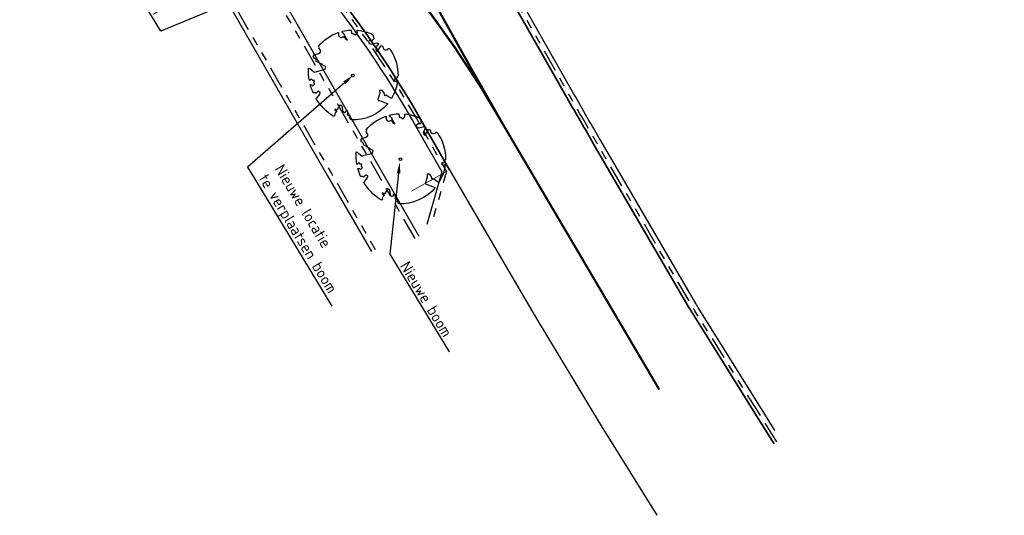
# Model space of a CAD drawing. Header units: metres. Extents: x 197458 to 198063, y 355297 to 355533.
# Tile 6 of 16: x 197545 to 197590, y 355297 to 355319. Entities that reach past the tile are written whole.
import ezdxf
from ezdxf import colors
from ezdxf.entities.mleader import LeaderData, LeaderLine
from ezdxf.math import Vec2, Vec3

# ---------------------------------------------------------------- set-up
doc = ezdxf.new("R2010")
doc.units = ezdxf.units.M
doc.linetypes.add('V03 markering 1-3', pattern=[4, 1, -3])
doc.linetypes.add('VH-TROTTOIRBAND_130-150', pattern=[15, 5, -2, 2, -2, 2, -2])
for name, color, linetype, lineweight in [('N-WE-GR-BOOM-S', 7, 'Continuous', 25), ('N-WE-VH-GOOT_TEGEL-G', 170, 'Continuous', 35), ('N-WE-VW-MARKERING-LANGS_STREEP_13-G', 255, 'V03 markering 1-3', 0), ('N-WE-VW-MARKERING-STOPSTREEP-G', 255, 'Continuous', 0), ('X-XX-AL-T25', 7, 'Continuous', 25)]:
    doc.layers.add(name, color=color, linetype=linetype, lineweight=lineweight)
for name, color, linetype in [('N-WE-VW-MARKERING_ONONDERBROKEN-G', 255, 'Continuous'), ('N-XX-VH-KANTOPSLUITING_TROTTOIRBAND_180_200_250-G', 7, 'Continuous'), ('N-XX-VH-KANTOPSLUITING_VOORKANTBAND-G', 7, 'VH-TROTTOIRBAND_130-150')]:
    doc.layers.add(name, color=color, linetype=linetype)
doc.styles.add('NLCS-ISO-M200-T25', font='NLCS-ISO.ttf', dxfattribs={"height": 0.5})
doc.styles.add('NLCS-ISO-M500-T25', font='NLCS-ISO.ttf', dxfattribs={"height": 1})

# ---------------------------------------------------------------- blocks, each defined once
blk = doc.blocks.new('*U20')
at = {"color": 3}
blk.add_lwpolyline([(0.08650493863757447, 0.9423767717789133), (0.08824732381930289, 0.9444135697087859), (0.08990813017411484, 0.9461926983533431), (0.09149985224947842, 0.947791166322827), (0.09303498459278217, 0.9492859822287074), (0.09452602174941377, 0.9507541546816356), (0.09598545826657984, 0.9522726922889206), (0.0974257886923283, 0.9539186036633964), (0.09885950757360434, 0.9557688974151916), (0.1002758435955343, 0.9579073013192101), (0.1015709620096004, 0.9604444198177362), (0.1026177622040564, 0.9634975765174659), (0.1032891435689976, 0.9671840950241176), (0.1034580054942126, 0.9716212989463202), (0.1029972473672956, 0.9769265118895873), (0.1017797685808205, 0.9832170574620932), (0.09505220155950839, 1.006887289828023, -0.5293802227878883), (0.1058198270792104, 1.019753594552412, -0.08713876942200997), (0.4436612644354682, 0.9249343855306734, -0.3723405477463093), (0.4568971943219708, 0.8945195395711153), (0.4707620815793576, 0.8238279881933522), (0.436041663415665, 0.7892173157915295), (0.398413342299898, 0.7970961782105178), (0.3533968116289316, 0.7633326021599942), (0.3706255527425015, 0.7204620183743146), (0.4172405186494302, 0.7054663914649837), (0.5423792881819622, 0.7342323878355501), (0.5728953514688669, 0.717372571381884), (0.5699041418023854, 0.6905147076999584), (0.5413587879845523, 0.6729338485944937), (0.5154089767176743, 0.5882506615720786), (0.5486011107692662, 0.5339612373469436), (0.6335552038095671, 0.6693344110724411, -0.5046405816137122), (0.6812036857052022, 0.6279469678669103, 0.3319483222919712), (0.7087285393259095, 0.5842292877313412, 0.282007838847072), (0.798581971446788, 0.6007519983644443), (0.7913936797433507, 0.5970326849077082, -0.5121558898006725), (0.8325480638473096, 0.5967071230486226, -0.1607604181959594), (1.018898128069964, -0.01121447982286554), (0.9954664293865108, -0.03381072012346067), (0.9952625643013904, -0.05876833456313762), (0.97237409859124, -0.06297039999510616), (0.9752459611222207, -0.08757275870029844), (0.9396180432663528, -0.07610409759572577), (0.9288286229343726, -0.1038427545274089), (0.9727618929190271, -0.1330526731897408), (0.9865007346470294, -0.1439328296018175), (1.010728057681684, -0.1198401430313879, -0.1063709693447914), (0.8681108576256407, -0.5220690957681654), (0.741059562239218, -0.4401882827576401), (0.717514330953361, -0.4563753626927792), (0.7024918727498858, -0.3889588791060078), (0.6572299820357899, -0.33466945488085), (0.6047093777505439, -0.3351830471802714), (0.6059330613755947, -0.3980071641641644), (0.566077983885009, -0.5355302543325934), (0.5721253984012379, -0.5617551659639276), (0.6010301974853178, -0.5658893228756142), (0.7859714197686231, -0.6365895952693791, -0.2362982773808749), (-0.04501724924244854, -1.002694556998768, 0.1596250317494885), (-0.06940896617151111, -0.9540268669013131, 0.3508021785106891), (-0.06296231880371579, -0.9055693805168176, -0.5046405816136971), (-0.1200019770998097, -0.8785550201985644), (-0.1061238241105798, -0.8340445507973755), (-0.1294890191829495, -0.7924725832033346), (-0.1603268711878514, -0.7955668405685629), (-0.1649629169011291, -0.828769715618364), (-0.1883580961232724, -0.8422959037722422), (-0.2160544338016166, -0.8211205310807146), (-0.2399694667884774, -0.6949648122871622), (-0.2582130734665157, -0.6767494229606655), (-0.3043936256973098, -0.6781892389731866), (-0.3172346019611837, -0.7329758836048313), (-0.336052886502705, -0.7388846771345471), (-0.3538048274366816, -0.7845823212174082), (-0.4006539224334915, -0.7595278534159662, 0.7335825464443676), (-0.3835417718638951, -0.794540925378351, -0.8616245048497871), (-0.3740247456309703, -0.8255252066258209, 0.2799778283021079), (-0.4086139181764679, -0.8785016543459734), (-0.407173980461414, -0.8805199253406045, -0.8270561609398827), (-0.4415787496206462, -0.9165484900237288, -0.1167741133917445), (-0.8304377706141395, -0.5112535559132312), (-0.8228827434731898, -0.5098405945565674), (-0.8167086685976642, -0.5081276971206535), (-0.8117538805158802, -0.5061763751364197), (-0.8078567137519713, -0.5040481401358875), (-0.8048555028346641, -0.5018045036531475), (-0.8025885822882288, -0.4995069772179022), (-0.8008942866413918, -0.497217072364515), (-0.7535134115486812, -0.4367869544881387), (-0.7524957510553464, -0.4346789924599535), (-0.7516640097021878, -0.4326561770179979), (-0.7509548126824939, -0.4306730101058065), (-0.7503047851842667, -0.4286839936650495), (-0.7496505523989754, -0.4266436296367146), (-0.7489287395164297, -0.424506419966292), (-0.7480759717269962, -0.4222268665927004), (-0.7470288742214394, -0.4197594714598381), (-0.7457457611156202, -0.4170726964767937), (-0.7442717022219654, -0.4141908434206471), (-0.7426734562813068, -0.4111521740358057), (-0.7410177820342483, -0.4079949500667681), (-0.7393714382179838, -0.404757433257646), (-0.7378011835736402, -0.4014778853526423), (-0.736373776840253, -0.3981945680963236), (-0.7351559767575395, -0.3949457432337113), (-0.7342033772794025, -0.3917709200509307), (-0.7335269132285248, -0.3887145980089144), (-0.7331263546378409, -0.3858225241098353), (-0.7330014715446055, -0.3831404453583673), (-0.7331520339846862, -0.3807141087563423), (-0.7335778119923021, -0.3785892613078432), (-0.7342785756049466, -0.3768116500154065), (-0.7352540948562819, -0.3754270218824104), (-0.7364992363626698, -0.3744576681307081), (-0.7379892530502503, -0.3738320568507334), (-0.7396944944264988, -0.3734552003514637), (-0.7415853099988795, -0.373232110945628), (-0.7436320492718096, -0.3730678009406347), (-0.7458050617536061, -0.3728672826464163), (-0.7480746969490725, -0.3725355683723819), (-0.7504113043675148, -0.3719776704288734), (-0.7527903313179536, -0.3711203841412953), (-0.7552076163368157, -0.3699776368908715), (-0.7576640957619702, -0.3685851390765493), (-0.7601607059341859, -0.3669786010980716), (-0.7626983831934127, -0.36519373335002), (-0.7652780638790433, -0.3632662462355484), (-0.7679006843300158, -0.3612318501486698), (-0.7705671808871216, -0.3591262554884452), (-0.7732724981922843, -0.3569747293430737), (-0.7759876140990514, -0.3547607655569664), (-0.7786775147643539, -0.3524574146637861), (-0.7813071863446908, -0.3500377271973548), (-0.8299391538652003, -0.4056840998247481), (-0.8323433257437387, -0.4029508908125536), (-0.8345822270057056, -0.4000204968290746), (-0.836620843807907, -0.3968659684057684), (-0.8385216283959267, -0.3935251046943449), (-0.840736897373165, -0.3902946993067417), (-0.8438164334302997, -0.3875362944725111), (-0.8483100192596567, -0.3856114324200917), (-0.85476743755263, -0.3848816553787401), (-0.8637384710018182, -0.3857085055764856), (-0.8757729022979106, -0.3884535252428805), (-0.8914205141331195, -0.3934782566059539, -0.04099741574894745), (-0.9582294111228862, -0.2054473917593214), (-0.9234884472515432, -0.2114270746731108), (-0.8925376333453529, -0.2312720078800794), (-0.8760445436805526, -0.2163382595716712), (-0.8562040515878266, -0.1853920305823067), (-0.8752034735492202, -0.1563483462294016), (-0.8645641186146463, -0.1134496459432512), (-0.9040011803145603, -0.1102134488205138), (-0.9304102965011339, -0.08463351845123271), (-0.9783993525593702, -0.1160192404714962, -0.05814040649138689), (-0.9976138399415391, 0.165834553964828), (-0.9703584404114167, 0.1604275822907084), (-0.8596913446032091, 0.07278734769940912), (-0.8119143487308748, 0.08936666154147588), (-0.6256486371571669, 0.1385249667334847), (-0.6097807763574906, 0.2000328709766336), (-0.6817740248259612, 0.228700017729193), (-0.6928026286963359, 0.2522743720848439), (-0.8242515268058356, 0.3167975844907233), (-0.8271706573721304, 0.3537371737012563), (-0.8715954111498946, 0.3913917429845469), (-0.8896592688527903, 0.4279577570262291), (-0.8593118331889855, 0.4756539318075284), (-0.7915101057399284, 0.4862687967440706), (-0.7299217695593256, 0.526538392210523), (-0.7292294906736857, 0.5680382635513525), (-0.7676352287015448, 0.6132933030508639), (-0.7574352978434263, 0.6324233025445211), (-0.7726401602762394, 0.662019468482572, -0.1342797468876), (-0.332838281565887, 0.9669673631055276, -0.5417265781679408), (-0.3193477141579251, 0.9566341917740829), (-0.3215297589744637, 0.9278934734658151), (-0.3210668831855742, 0.9129554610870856), (-0.3190361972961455, 0.901530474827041), (-0.3157811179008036, 0.8929926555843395), (-0.3116450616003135, 0.8867161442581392), (-0.3069714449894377, 0.88207508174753), (-0.3021036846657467, 0.8784436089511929), (-0.2973851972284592, 0.8751958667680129), (-0.2930876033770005, 0.8718356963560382), (-0.28919534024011, 0.8683857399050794), (-0.2856210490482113, 0.8649983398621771), (-0.2822773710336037, 0.8618258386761), (-0.2790769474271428, 0.859020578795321), (-0.2759324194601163, 0.8567349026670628), (-0.2727564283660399, 0.8551211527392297), (-0.269461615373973, 0.8543316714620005), (-0.2659792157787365, 0.8544624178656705), (-0.2623148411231, 0.855383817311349), (-0.2584926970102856, 0.856909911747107), (-0.2545369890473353, 0.8588547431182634), (-0.250471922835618, 0.8610323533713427), (-0.2463217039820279, 0.8632567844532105), (-0.2421105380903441, 0.8653420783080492), (-0.2378626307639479, 0.8671022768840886), (-0.2336034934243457, 0.8684046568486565), (-0.2293638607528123, 0.8693294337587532), (-0.2251757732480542, 0.8700100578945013), (-0.2210712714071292, 0.8705799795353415), (-0.2170823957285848, 0.8711726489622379), (-0.2132411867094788, 0.8719215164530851), (-0.2095796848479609, 0.8729600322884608), (-0.2061299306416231, 0.874421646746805), (-0.2029177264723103, 0.8764026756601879), (-0.1999439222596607, 0.878850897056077), (-0.1972031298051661, 0.881676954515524), (-0.1946899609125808, 0.8847914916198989), (-0.1925695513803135, 0.8648193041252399), (-0.1880558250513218, 0.8596630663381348), (-0.1667766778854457, 0.8235695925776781), (-0.1221388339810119, 0.7991742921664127), (-0.1853639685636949, 0.9015843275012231), (-0.1842019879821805, 0.9046962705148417), (-0.1833989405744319, 0.907716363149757), (-0.1830339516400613, 0.9106778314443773), (-0.1831861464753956, 0.9136139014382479), (-0.183934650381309, 0.916557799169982), (-0.1853585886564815, 0.9195427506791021), (-0.1875370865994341, 0.9226019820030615), (-0.1905285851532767, 0.9257980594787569), (-0.1943087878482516, 0.929310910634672), (-0.1988327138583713, 0.9333498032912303), (-0.2040553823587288, 0.9381240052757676), (-0.2099318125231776, 0.9438427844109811), (-0.2164170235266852, 0.9507154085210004), (-0.2234660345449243, 0.9589511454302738), (-0.2398539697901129, 0.9801903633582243, -0.5431042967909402), (-0.234212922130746, 0.9962449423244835, -0.04676559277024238), (-0.0468485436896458, 1.023485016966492, -0.3851675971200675), (-0.03630432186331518, 1.014881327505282), (-0.03045796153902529, 0.976481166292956), (-0.02755332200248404, 0.9644842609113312), (-0.02429638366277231, 0.9560845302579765), (-0.02076585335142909, 0.9506286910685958), (-0.01704043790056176, 0.9474634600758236), (-0.01319884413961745, 0.9459355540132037), (-0.009319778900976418, 0.945391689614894), (-0.005481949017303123, 0.9451785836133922), (-0.001749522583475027, 0.9447590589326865), (0.0018714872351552, 0.9440603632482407), (0.005389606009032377, 0.9431258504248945), (0.008813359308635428, 0.9419988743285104), (0.01215127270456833, 0.9407227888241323), (0.01541187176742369, 0.9393409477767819), (0.01860368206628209, 0.937896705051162), (0.02173522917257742, 0.9364334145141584), (0.02480835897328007, 0.9349844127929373), (0.02779819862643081, 0.933542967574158), (0.03067319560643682, 0.9320923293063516), (0.03340179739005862, 0.9306157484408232), (0.03595245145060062, 0.9290964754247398), (0.03829360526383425, 0.9275177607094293), (0.04039370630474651, 0.9258628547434), (0.0422212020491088, 0.9241150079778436), (0.04376176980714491, 0.9222717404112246), (0.04507000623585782, 0.9203876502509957), (0.04621773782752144, 0.918531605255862), (0.0472767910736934, 0.9167724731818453), (0.04831899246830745, 0.9151791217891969), (0.04941616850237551, 0.913820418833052), (0.05064014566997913, 0.9127652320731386), (0.05206275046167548, 0.9120824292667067), (0.05373699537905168, 0.9118260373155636), (0.0556406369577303, 0.9119907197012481), (0.0577326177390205, 0.9125562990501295), (0.05997188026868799, 0.9135025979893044), (0.06231736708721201, 0.9148094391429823), (0.064728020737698, 0.9164566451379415), (0.06716278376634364, 0.9184240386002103), (0.06958059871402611, 0.9206914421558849), (0.07194649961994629, 0.923229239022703), (0.07424988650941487, 0.9259700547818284), (0.07648625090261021, 0.9288370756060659), (0.07865108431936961, 0.9317534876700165), (0.08073987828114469, 0.9346424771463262), (0.08274812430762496, 0.9374272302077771), (0.08467131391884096, 0.9400309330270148)], format="xyb", close=True, dxfattribs=at)
blk.add_circle((0, 0), 0.03, dxfattribs=at)
at = {"color": 7, "style": 'NLCS-ISO-M500-T25'}
for tag, p in [('NR', (-0.492335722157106, -0.0803714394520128)), ('NAAM', (-0.492335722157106, -0.3203714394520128))]:
    blk.add_attdef(tag, p, '', height=0.2, dxfattribs=at)
at = {"color": 7, "style": 'NLCS-ISO-M500-T25', "flags": 1}
for tag, p in [('WETNAAM', (-0.492335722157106, -0.5603714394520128)), ('STAMDIA', (-0.492335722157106, -0.8003714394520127)), ('STAMOMTR', (-0.492335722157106, -1.040371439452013)), ('OPMERKING', (-0.492335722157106, -1.280371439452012)), ('HANDH_KAPPEN', (-0.492335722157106, -1.520371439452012))]:
    blk.add_attdef(tag, p, '', height=0.2, dxfattribs=at)

msp = doc.modelspace()

# ---------------------------------------------------------------- linework, layer by layer
at = {"layer": 'Defpoints'}
msp.add_lwpolyline([(197564.7421802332, 355312.3623842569), (197565.6435861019, 355310.8085483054), (197568.5900134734, 355305.7795256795), (197571.5739450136, 355300.810305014), (197574.0860790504, 355296.7823748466)], dxfattribs=at)
at = {"layer": 'N-WE-VH-GOOT_TEGEL-G', "ltscale": 0.2, "flags": 128}
for points in [[(197576.8234507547, 355304.087602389), (197575.6941149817, 355305.8973959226, -0.007495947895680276), (197575.5368981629, 355306.1579579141), (197571.2718041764, 355313.4723707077, -0.003093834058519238), (197570.037389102, 355315.6197533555), (197566.6037339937, 355321.6793969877, 0.003855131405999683), (197565.0638148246, 355324.3488180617), (197563.3807169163, 355327.2151486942, 0.0007036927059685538), (197563.0951942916, 355327.6998327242, 0.00107897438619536), (197562.6547548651, 355328.4414343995), (197558.2808232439, 355335.7700913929, -0.04367736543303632), (197554.6566651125, 355343.1501023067), (197554.2147454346, 355344.2922324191, -0.01426998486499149), (197554.0212219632, 355344.8381917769, -0.2447381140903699), (197555.5881641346, 355354.0811570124, -0.1063815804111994), (197558.8245544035, 355356.8677619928), (197563.0478663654, 355359.1688986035), (197589.7398152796, 355373.7124183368)], [(197504.3970109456, 355327.1809446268), (197513.0643398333, 355331.8942756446), (197529.3983398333, 355340.7767756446), (197533.4684348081, 355342.9901109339, -0.03420625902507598), (197534.7291740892, 355343.5678619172, -0.136079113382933), (197540.1311756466, 355344.0599264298, -0.1948000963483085), (197546.5690430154, 355339.9837523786, -0.01942589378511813), (197548.584665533, 355336.9249606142), (197552.9888951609, 355329.6403865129, 0.02453095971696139), (197555.7202278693, 355325.5860600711), (197560.1329859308, 355319.6826748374, -0.0314524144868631), (197563.582038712, 355314.4069432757), (197564.7425393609, 355312.3617651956)]]:
    msp.add_lwpolyline(points, format="xyb", dxfattribs=at)
at = {"layer": 'N-WE-VH-GOOT_TEGEL-G'}
msp.add_lwpolyline([(197578.5795867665, 355301.2733431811), (197576.8234507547, 355304.087602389)], dxfattribs=at)
at = {"layer": 'N-WE-VH-GOOT_TEGEL-G', "ltscale": 0.2, "flags": 128}
msp.add_lwpolyline([(197579.3671440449, 355300.0112596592), (197578.5795867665, 355301.2733431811)], dxfattribs=at)
at = {"layer": 'N-WE-VW-MARKERING-LANGS_STREEP_13-G', "const_width": 0.1, "flags": 128}
msp.add_lwpolyline([(197567.1882158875, 355314.3569443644), (197574.1983534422, 355302.4495059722)], dxfattribs=at)
at = {"layer": 'N-WE-VW-MARKERING-STOPSTREEP-G'}
msp.add_lwpolyline([(197564.6124321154, 355312.2871152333), (197563.0423367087, 355311.3961919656)], dxfattribs=at)
at = {"layer": 'N-WE-VW-MARKERING_ONONDERBROKEN-G', "const_width": 0.1}
msp.add_lwpolyline([(197560.6069549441, 355323.8087881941), (197563.7783216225, 355319.5661356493, -0.03116021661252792), (197567.1882158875, 355314.3569443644), (197565.6457460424, 355317.0678963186), (197561.5849188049, 355324.3465672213)], format="xyb", dxfattribs=at)
at = {"layer": 'N-XX-VH-KANTOPSLUITING_TROTTOIRBAND_180_200_250-G', "flags": 128}
for points in [[(197545.900788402, 355335.275761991, -0.005725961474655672), (197546.4118183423, 355334.4072111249), (197559.257728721, 355312.0911147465), (197561.2290012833, 355308.671541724)], [(197578.8765177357, 355301.4586321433), (197575.9910459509, 355306.0826848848, -0.007495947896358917), (197575.8392504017, 355306.33426198), (197571.5741564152, 355313.6486747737, -0.003093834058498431), (197570.3418999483, 355315.7923023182), (197566.9082448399, 355321.8519459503, 0.003855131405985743), (197565.3656287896, 355324.5260420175), (197565.2500199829, 355324.7229248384)], [(197557.9138732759, 355322.0668178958), (197559.8526493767, 355319.473124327, -0.03145241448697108), (197563.2776310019, 355314.2342124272), (197564.3971854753, 355312.2611947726), (197563.7266187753, 355309.8975660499)]]:
    msp.add_lwpolyline(points, format="xyb", dxfattribs=at)
for points in [[(197556.5248095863, 355321.2679647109), (197557.4623736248, 355319.6377075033), (197563.3706469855, 355309.3640284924)], [(197579.4059147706, 355300.6102579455), (197578.8765177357, 355301.4586321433)]]:
    msp.add_lwpolyline(points, dxfattribs=at)
at = {"layer": 'N-XX-VH-KANTOPSLUITING_VOORKANTBAND-G', "ltscale": 0.2, "flags": 128}
for points in [[(197504.4686711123, 355327.0491689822), (197513.136, 355331.7625), (197529.47, 355340.645), (197539.2396083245, 355341.1822035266, -0.2482490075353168), (197543.4784219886, 355339.2062056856, -0.03473598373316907), (197546.5691196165, 355334.5025463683), (197559.431, 355312.191), (197561.4022725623, 355308.7714269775)], [(197563.1972723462, 355309.2643227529), (197557.289, 355319.538), (197553.621, 355325.916), (197550.7525, 355330.9035), (197548.1244607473, 355335.4410550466, 0.02504092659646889), (197545.6340962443, 355339.3141446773, -0.9999955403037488), (197546.4470981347, 355339.8964056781, -2.056503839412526e-05), (197546.4475771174, 355339.8957369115, -0.01942595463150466), (197548.4563026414, 355336.8473528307), (197552.8605322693, 355329.5627787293, 0.02453095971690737), (197555.6000836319, 355325.4962527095), (197560.0128416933, 355319.5928674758, -0.03145241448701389), (197563.4515782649, 355314.3329157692), (197564.6124321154, 355312.2871152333), (197563.9190254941, 355309.8429798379)], [(197578.7068428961, 355301.3527527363), (197575.8213711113, 355305.9768054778, -0.007495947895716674), (197575.6664776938, 355306.2335167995), (197571.4013837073, 355313.5479295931, -0.003093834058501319), (197570.1678937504, 355315.6937029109), (197566.7342386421, 355321.7533465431, 0.003855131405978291), (197565.1931636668, 355324.4247711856), (197565.07755486, 355324.6216540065)]]:
    msp.add_lwpolyline(points, format="xyb", dxfattribs=at)
msp.add_lwpolyline([(197579.4944001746, 355300.0906692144), (197578.7068428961, 355301.3527527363)], dxfattribs=at)

# ---------------------------------------------------------------- block references
at = {"layer": 'N-WE-GR-BOOM-S', "xscale": 2, "yscale": 2, "zscale": 2}
for p in [(197560.3943985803, 355316.6098383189), (197562.5369023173, 355312.8340526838)]:
    msp.add_blockref('*U20', p, dxfattribs=at)

# ---------------------------------------------------------------- leaders
at = {"layer": 'X-XX-AL-T25'}
ml = msp.add_multileader_mtext('Standard', dxfattribs=at)
ml.set_content('Bestaande boom handhaven', color=256, style='NLCS-ISO-M200-T25')
ml.set_leader_properties(color=256, linetype='ByLayer', lineweight=-1)
ml.build(insert=Vec2(0, 0))
ml.multileader.update_dxf_attribs({"text_left_attachment_type": 5, "text_right_attachment_type": 5, "dogleg_length": 0.5, "arrow_head_size": 0.5})
ctx = ml.context
ctx.base_point, ctx.char_height, ctx.arrow_head_size, ctx.landing_gap_size, ctx.plane_origin, ctx.plane_x_axis, ctx.plane_y_axis = Vec3(197547.0092296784, 355326.4422948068), 0.5, 0.5, 0.18, Vec3(197556.1645404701, 355318.6921183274), Vec3(0.51732133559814, -0.8557912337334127), Vec3(0.8557912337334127, 0.51732133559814)
ctx.left_attachment, ctx.right_attachment = 5, 5
notes = []
notes.append((ctx, [(0, (1, 1, 0), (197551.7478931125, 355318.6032471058), (-0.51732133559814, 0.8557912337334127), 0.5, [(0, [(197557.587911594, 355321.0416822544)], 0, [])])]))
ctx.mtext.insert, ctx.mtext.text_direction, ctx.mtext.rotation, ctx.mtext.flow_direction = Vec3(197547.615822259, 355326.5986451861), Vec3(0.51732133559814, -0.8557912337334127), 5.256106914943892, 5
ml = msp.add_multileader_mtext('Standard', dxfattribs=at)
ml.set_content('Nieuwe locatie \\Pte verplaatsen boom', color=256, style='NLCS-ISO-M200-T25')
ml.set_leader_properties(color=256, linetype='ByLayer', lineweight=-1)
ml.build(insert=Vec2(0, 0))
ml.multileader.update_dxf_attribs({"text_left_attachment_type": 5, "text_right_attachment_type": 5, "dogleg_length": 0.5, "arrow_head_size": 0.5})
ctx = ml.context
ctx.base_point, ctx.char_height, ctx.arrow_head_size, ctx.landing_gap_size, ctx.plane_origin, ctx.plane_x_axis, ctx.plane_y_axis = Vec3(197555.916270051, 355312.0473967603), 0.5, 0.5, 0.18, Vec3(197565.0715808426, 355304.2972202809), Vec3(0.51732133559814, -0.8557912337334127), Vec3(0.8557912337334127, 0.51732133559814)
ctx.left_attachment, ctx.right_attachment = 5, 5
notes.append((ctx, [(1, (1, 1, 0), (197555.6576093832, 355312.4752923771), (0.51732133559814, -0.8557912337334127), 0.5, [(0, [(197560.3943985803, 355316.6098383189)], 0, [])])]))
ctx.mtext.insert, ctx.mtext.text_direction, ctx.mtext.rotation, ctx.mtext.flow_direction = Vec3(197557.2788115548, 355312.6607143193), Vec3(0.51732133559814, -0.8557912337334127), 5.256106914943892, 5
ml = msp.add_multileader_mtext('Standard', dxfattribs=at)
ml.set_content('Nieuwe boom', color=256, style='NLCS-ISO-M200-T25')
ml.set_leader_properties(color=256, linetype='ByLayer', lineweight=-1)
ml.build(insert=Vec2(0, 0))
ml.multileader.update_dxf_attribs({"text_left_attachment_type": 5, "text_right_attachment_type": 5, "dogleg_length": 0.5, "arrow_head_size": 0.5})
ctx = ml.context
ctx.base_point, ctx.char_height, ctx.arrow_head_size, ctx.landing_gap_size, ctx.plane_origin, ctx.plane_x_axis, ctx.plane_y_axis = Vec3(197562.3204746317, 355308.1336274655), 0.5, 0.5, 0.18, Vec3(197571.4757854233, 355300.3834509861), Vec3(0.51732133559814, -0.8557912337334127), Vec3(0.8557912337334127, 0.51732133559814)
ctx.left_attachment, ctx.right_attachment = 5, 5
notes.append((ctx, [(1, (1, 1, 0), (197562.0618139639, 355308.5615230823), (0.51732133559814, -0.8557912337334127), 0.5, [(0, [(197562.5091300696, 355312.6960690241)], 0, [])])]))
ctx.mtext.insert, ctx.mtext.text_direction, ctx.mtext.rotation, ctx.mtext.flow_direction = Vec3(197562.9270672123, 355308.2899778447), Vec3(0.51732133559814, -0.8557912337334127), 5.256106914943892, 5
for ctx, leaders in notes:
    for number, flags, end, landing, length, lines in leaders:
        leader = LeaderData()
        leader.index, (leader.has_last_leader_line, leader.has_dogleg_vector, leader.attachment_direction) = number, flags
        leader.last_leader_point, leader.dogleg_vector, leader.dogleg_length = Vec3(end), Vec3(landing), length
        for number, points, colour, breaks in lines:
            line = LeaderLine()
            line.index, line.vertices, line.color, line.breaks = number, Vec3.list(points), colors.encode_raw_color(colour), breaks
            leader.lines.append(line)
        ctx.leaders.append(leader)

doc.saveas('drawing.dxf')
